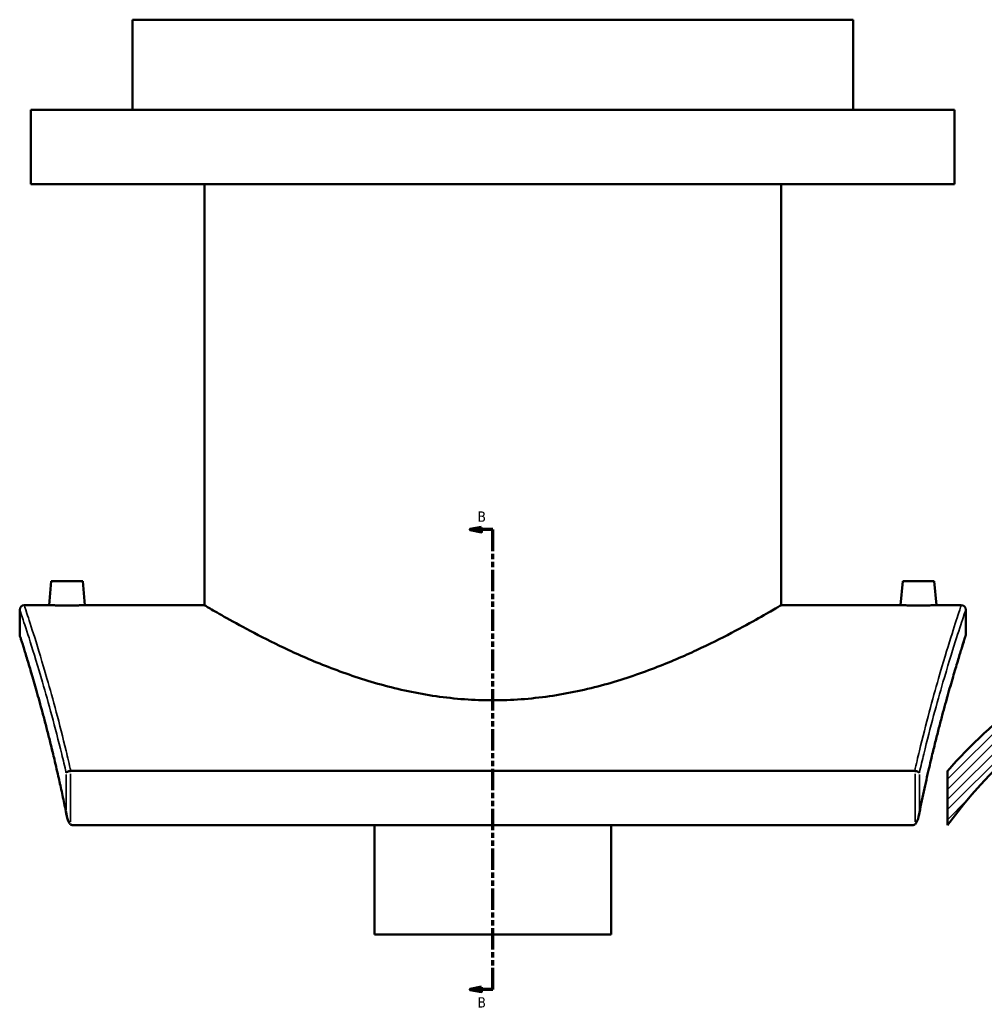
# Model space of a CAD drawing. Header units: millimetres. Extents: x -579 to 1116, y -250 to 929.
# Tile 1 of 10: x -579 to -151, y 56 to 493. Entities that reach past the tile are written whole.
import ezdxf

# ---------------------------------------------------------------- set-up
doc = ezdxf.new("R2010")
doc.units = ezdxf.units.MM
doc.linetypes.add('DOUBLE_DASH_CHAIN', pattern=[1.2403, 0.6614, -0.0827, 0.1654, -0.0827, 0.1654, -0.0827])
for name, color, linetype, lineweight in [('Hatch (ANSI)', 7, 'Continuous', 18), ('Section Line (ANSI)', 7, 'DOUBLE_DASH_CHAIN', 70), ('Visible (ANSI)', 7, 'Continuous', 50), ('Visible Narrow (ANSI)', 7, 'Continuous', 35)]:
    doc.layers.add(name, color=color, linetype=linetype, lineweight=lineweight)
doc.styles.add('Label Text (ANSI)', font='tahoma.ttf')

# ---------------------------------------------------------------- blocks, each defined once
blk = doc.blocks.new('2dTransSection0')
at = {"layer": 'Section Line (ANSI)', "linetype": 'Continuous'}
for p, q in [((-374.1, 267.94), (-379.1, 266.94)), ((-374.1, 266.94), (-379.1, 266.94)), ((-379.1, 266.94), (-374.1, 265.94)), ((-374.1, 265.94), (-374.1, 267.94)), ((-369.1, 266.94), (-374.1, 266.94)), ((-369.1, 257.36), (-369.1, 266.94)), ((-369.1, 62.78), (-369.1, 72.37)), ((-374.1, 63.78), (-379.1, 62.78)), ((-374.1, 62.78), (-379.1, 62.78)), ((-379.1, 62.78), (-374.1, 61.78)), ((-374.1, 61.78), (-374.1, 63.78)), ((-369.1, 62.78), (-374.1, 62.78))]:
    blk.add_line(p, q, dxfattribs=at)
at = {"layer": 'Section Line (ANSI)', "linetype": 'DOUBLE_DASH_CHAIN', "ltscale": 14.26161}
blk.add_line((-369.1, 62.78), (-369.1, 266.94), dxfattribs=at)
at = {"layer": 'Section Line (ANSI)', "linetype": 'Continuous', "flags": 128}
for points in [[(-374.1, 267.94), (-379.1, 266.94), (-374.1, 265.94), (-374.1, 267.94)], [(-374.1, 63.78), (-379.1, 62.78), (-374.1, 61.78), (-374.1, 63.78)]]:
    blk.add_lwpolyline(points, dxfattribs=at)
at = {"layer": 'Section Line (ANSI)'}
for points in [[(-374.1, 267.94), (-379.1, 266.94), (-374.1, 265.94), (-374.1, 267.94)], [(-374.1, 63.78), (-379.1, 62.78), (-374.1, 61.78), (-374.1, 63.78)]]:
    blk.add_solid(points, dxfattribs=at)
at = {"layer": 'Section Line (ANSI)', "char_height": 4.57, "attachment_point": 7, "style": 'Label Text (ANSI)'}
for insert in [(-375.85, 270.44), (-375.85, 54.71)]:
    blk.add_mtext('B', dxfattribs=dict(at, insert=insert))

msp = doc.modelspace()

# ---------------------------------------------------------------- hatches: boundary and pattern name
at = {"layer": 'Hatch (ANSI)'}
h = msp.add_hatch(dxfattribs=at)
h.set_pattern_fill('ANSI31', color=256, scale=25.4, style=0)
h.set_pattern_definition([(45, (0, 0), (-2.245064, 2.245064), [])])
edge = h.paths.add_edge_path()
edge.add_line((96.8, 266.94), (96.8, 207.66))
edge.add_ellipse((-5.2, 18.39), major_axis=(-189.26, 102), ratio=1, start_angle=270, end_angle=296.1891)
edge.add_line((2.8, 233.24), (2.8, 266.94))
edge.add_line((2.8, 266.94), (0, 266.94))
edge.add_line((0, 266.94), (0, 218.32))
edge.add_ellipse((-5.2, 18.39), major_axis=(199.93, -5.2), ratio=1, start_angle=21.608, end_angle=90, ccw=False)
edge.add_line((182.59, 87.18), (192.8, 87.18))
edge.add_line((192.8, 87.18), (192.8, 102.18))
edge.add_ellipse((-5.2, 18.39), major_axis=(-83.79, 198), ratio=1, start_angle=270, end_angle=300.525)
edge.add_line((122.8, 191.14), (122.8, 266.94))
edge.add_line((122.8, 266.94), (96.8, 266.94))
edge = h.paths.add_edge_path()
edge.add_line((-107.2, 207.66), (-107.2, 266.94))
edge.add_line((-107.2, 266.94), (-133.2, 266.94))
edge.add_line((-133.2, 266.94), (-133.2, 191.14))
edge.add_ellipse((-5.2, 18.39), major_axis=(-172.75, -128), ratio=1, start_angle=270, end_angle=282.356)
edge.add_line((-167.2, 159.75), (-167.2, 135.68))
edge.add_ellipse((-5.2, 18.39), major_axis=(117.29, 162), ratio=1, start_angle=37.3939, end_angle=90, ccw=False)
edge.add_line((-10.4, 218.32), (-10.4, 266.94))
edge.add_line((-10.4, 266.94), (-13.2, 266.94))
edge.add_line((-13.2, 266.94), (-13.2, 233.24))
edge.add_ellipse((-5.2, 18.39), major_axis=(-8, 214.85), ratio=1, start_angle=0, end_angle=26.1891)

# ---------------------------------------------------------------- linework, layer by layer
at = {"layer": 'Visible (ANSI)'}
for p, q in [((-209.1, 493.39), (-529.1, 493.39)), ((-529.1, 453.39), (-529.1, 493.39)), ((-209.1, 453.39), (-209.1, 493.39)), ((-164.1, 453.39), (-574.1, 453.39)), ((-574.1, 420.39), (-574.1, 453.39)), ((-164.1, 420.39), (-164.1, 453.39)), ((-164.1, 420.39), (-574.1, 420.39)), ((-497.1, 233.39), (-497.1, 420.39)), ((-241.1, 233.39), (-241.1, 420.39)), ((-565.1, 243.99), (-566.03, 233.39)), ((-551.1, 243.99), (-565.1, 243.99)), ((-551.1, 243.99), (-550.18, 233.39)), ((-187.1, 243.99), (-188.03, 233.39)), ((-187.1, 243.99), (-173.1, 243.99)), ((-173.1, 243.99), (-172.18, 233.39)), ((-577.1, 233.39), (-566.03, 233.39)), ((-550.18, 233.39), (-497.1, 233.39)), ((-241.1, 233.39), (-188.03, 233.39)), ((-172.18, 233.39), (-161.1, 233.39)), ((-579.1, 220.39), (-579.1, 231.39)), ((-159.1, 231.39), (-159.1, 220.39)), ((-181.78, 159.75), (-556.43, 159.75)), ((-167.2, 159.75), (-167.2, 135.68)), ((-555.6, 135.68), (-182.6, 135.68)), ((-421.6, 87.18), (-421.6, 135.68)), ((-316.6, 135.68), (-316.6, 87.18)), ((-421.6, 87.18), (-316.6, 87.18))]:
    msp.add_line(p, q, dxfattribs=at)
for centre, radius, start, end in [((-577.1, 231.39), 2, 90, 180), ((-161.1, 231.39), 2, 0, 90), ((-577.1, 220.39), 2, 180, 197.6893), ((-161.1, 220.39), 2, 342.3107, 0), ((-5.2, 18.39), 200, 91.4899, 144.0959), ((-5.2, 18.39), 215, 126.5375, 138.8935)]:
    msp.add_arc(centre, radius, start, end, dxfattribs=at)
for points, knots in [([(-550.18, 233.39), (-550.18, 233.39), (-550.38, 233.38), (-551.18, 233.36), (-551.79, 233.34), (-553.2, 233.3), (-554.09, 233.28), (-556.04, 233.25), (-557.11, 233.25), (-558.1, 233.25), (-559.1, 233.25), (-560.16, 233.25), (-562.12, 233.28), (-563.01, 233.3), (-564.42, 233.34), (-565.02, 233.36), (-565.83, 233.38), (-566.03, 233.39), (-566.03, 233.39)], [3.586617, 3.586617, 3.586617, 3.586617, 3.885446, 3.885446, 4.184276, 4.184276, 4.483216, 4.483216, 4.782156, 4.782156, 4.782156, 5.081096, 5.081096, 5.380036, 5.380036, 5.678865, 5.678865, 5.977695, 5.977695, 5.977695, 5.977695]), ([(-241.1, 233.39), (-241.1, 233.39), (-241.92, 232.91), (-245.26, 230.94), (-247.79, 229.46), (-254.4, 225.74), (-258.47, 223.49), (-267.8, 218.61), (-273.04, 215.99), (-284.18, 210.82), (-290.48, 208.08), (-304.24, 202.81), (-311.69, 200.27), (-327.36, 195.95), (-335.58, 194.17), (-348.12, 192.36), (-352.33, 191.9), (-360.75, 191.29), (-364.95, 191.14), (-373.26, 191.14), (-377.46, 191.29), (-385.87, 191.9), (-390.09, 192.36), (-402.62, 194.17), (-410.85, 195.95), (-426.52, 200.27), (-433.97, 202.81), (-447.73, 208.08), (-454.03, 210.82), (-465.16, 215.99), (-470.41, 218.61), (-479.73, 223.49), (-483.81, 225.74), (-490.41, 229.46), (-492.95, 230.94), (-496.29, 232.91), (-497.1, 233.39), (-497.1, 233.39)], [19.885008, 19.885008, 19.885008, 19.885008, 22.362891, 22.362891, 24.840775, 24.840775, 27.318658, 27.318658, 29.796542, 29.796542, 32.28991, 32.28991, 34.783279, 34.783279, 37.276647, 37.276647, 38.523332, 38.523332, 39.770016, 39.770016, 41.0167, 41.0167, 42.263384, 42.263384, 44.756753, 44.756753, 47.250121, 47.250121, 49.74349, 49.74349, 52.221373, 52.221373, 54.699257, 54.699257, 57.17714, 57.17714, 59.655024, 59.655024, 59.655024, 59.655024]), ([(-172.18, 233.39), (-172.18, 233.39), (-172.38, 233.38), (-173.18, 233.36), (-173.79, 233.34), (-175.2, 233.3), (-176.09, 233.28), (-178.04, 233.25), (-179.11, 233.25), (-181.1, 233.25), (-182.16, 233.25), (-184.12, 233.28), (-185.01, 233.3), (-186.42, 233.34), (-187.02, 233.36), (-187.83, 233.38), (-188.03, 233.39), (-188.03, 233.39)], [1.195539, 1.195539, 1.195539, 1.195539, 1.494369, 1.494369, 1.793198, 1.793198, 2.092138, 2.092138, 2.391078, 2.391078, 2.690018, 2.690018, 2.988958, 2.988958, 3.287787, 3.287787, 3.586617, 3.586617, 3.586617, 3.586617]), ([(-558.24, 139.88), (-558.73, 142.33), (-559.22, 144.75), (-560.22, 149.49), (-560.72, 151.81), (-561.73, 156.37), (-562.23, 158.6), (-563.24, 162.95), (-563.74, 165.08), (-564.75, 169.24), (-565.24, 171.26), (-566.23, 175.2), (-566.72, 177.12), (-567.69, 180.84), (-568.16, 182.65), (-569.1, 186.14), (-569.55, 187.83), (-570.45, 191.1), (-570.89, 192.67), (-571.74, 195.69), (-572.15, 197.13), (-572.95, 199.9), (-573.34, 201.23), (-574.08, 203.74), (-574.43, 204.93), (-575.1, 207.18), (-575.42, 208.24), (-576.03, 210.23), (-576.31, 211.16), (-576.84, 212.87), (-577.08, 213.65), (-577.53, 215.09), (-577.73, 215.74), (-578.09, 216.89), (-578.25, 217.39), (-578.59, 218.48), (-578.75, 218.97), (-578.96, 219.62), (-579.01, 219.78), (-579.01, 219.78)], [4.510283, 4.510283, 4.510283, 4.510283, 5.449586, 5.449586, 6.388889, 6.388889, 7.328193, 7.328193, 8.267496, 8.267496, 9.206799, 9.206799, 10.146102, 10.146102, 11.085405, 11.085405, 12.024709, 12.024709, 12.964012, 12.964012, 13.903315, 13.903315, 14.842618, 14.842618, 15.781921, 15.781921, 16.721225, 16.721225, 17.660528, 17.660528, 18.599831, 18.599831, 19.539134, 19.539134, 20.478438, 20.478438, 21.887392, 21.887392, 23.296347, 23.296347, 23.296347, 23.296347]), ([(-159.2, 219.78), (-159.2, 219.78), (-159.22, 219.71), (-159.31, 219.42), (-159.38, 219.2), (-159.57, 218.62), (-159.68, 218.26), (-159.96, 217.39), (-160.12, 216.89), (-160.48, 215.74), (-160.68, 215.09), (-161.13, 213.65), (-161.37, 212.87), (-161.9, 211.16), (-162.18, 210.23), (-162.78, 208.24), (-163.1, 207.18), (-163.78, 204.93), (-164.13, 203.74), (-164.87, 201.23), (-165.26, 199.9), (-166.06, 197.13), (-166.47, 195.69), (-167.32, 192.67), (-167.76, 191.1), (-168.65, 187.83), (-169.11, 186.14), (-170.05, 182.65), (-170.52, 180.84), (-171.49, 177.12), (-171.98, 175.2), (-172.96, 171.26), (-173.46, 169.24), (-174.46, 165.08), (-174.97, 162.95), (-176.23, 157.51), (-176.99, 154.13), (-178.49, 147.15), (-179.24, 143.56), (-179.97, 139.88)], [25.092225, 25.092225, 25.092225, 25.092225, 26.031528, 26.031528, 26.970831, 26.970831, 27.910134, 27.910134, 28.849438, 28.849438, 29.788741, 29.788741, 30.728044, 30.728044, 31.667347, 31.667347, 32.606651, 32.606651, 33.545954, 33.545954, 34.485257, 34.485257, 35.42456, 35.42456, 36.363863, 36.363863, 37.303167, 37.303167, 38.24247, 38.24247, 39.181773, 39.181773, 40.121076, 40.121076, 41.06038, 41.06038, 42.469334, 42.469334, 43.878289, 43.878289, 43.878289, 43.878289]), ([(-556.56, 159.74), (-556.81, 159.72), (-557.05, 159.68), (-557.52, 159.56), (-557.74, 159.49), (-558.06, 159.35), (-558.18, 159.28), (-558.37, 159.14), (-558.45, 159.07), (-558.49, 159), (-558.5, 159), (-558.5, 158.99)], [-0.2745333, -0.2745333, -0.2745333, -0.2745333, -0.199716, -0.199716, -0.1201343, -0.1201343, -0.0603658, -0.0603658, 0, 0, 0.0006791, 0.0006791, 0.0006791, 0.0006791]), ([(-179.71, 158.99), (-179.71, 159), (-179.71, 159), (-179.76, 159.07), (-179.83, 159.14), (-180.03, 159.28), (-180.15, 159.35), (-180.47, 159.49), (-180.69, 159.56), (-181.16, 159.68), (-181.4, 159.72), (-181.65, 159.74)], [-0.2746152, -0.2746152, -0.2746152, -0.2746152, -0.2739377, -0.2739377, -0.2137028, -0.2137028, -0.154064, -0.154064, -0.0746549, -0.0746549, 0, 0, 0, 0]), ([(-558.5, 141.7), (-558.5, 141.69), (-558.49, 141.68), (-558.36, 140.17), (-558.03, 138.71), (-557.39, 137.14), (-557.17, 136.75), (-556.84, 136.3), (-556.71, 136.15), (-556.56, 136.04)], [-0.4248392, -0.4248392, -0.4248392, -0.4248392, -0.4238149, -0.4238149, -0.1674399, -0.1674399, -0.0557543, -0.0557543, 0, 0, 0, 0]), ([(-181.65, 136.04), (-181.5, 136.15), (-181.37, 136.3), (-181.03, 136.75), (-180.82, 137.14), (-180.18, 138.71), (-179.85, 140.17), (-179.71, 141.68), (-179.71, 141.69), (-179.71, 141.7)], [-0.7922437, -0.7922437, -0.7922437, -0.7922437, -0.6880213, -0.6880213, -0.4792458, -0.4792458, 0, 0, 0.0019147, 0.0019147, 0.0019147, 0.0019147]), ([(-555.6, 135.68), (-555.77, 135.68), (-555.93, 135.71), (-556.25, 135.83), (-556.41, 135.93), (-556.56, 136.04)], [0, 0, 0, 0, 0.0489007, 0.0489007, 0.1041361, 0.1041361, 0.1041361, 0.1041361]), ([(-181.65, 136.04), (-181.74, 135.97), (-181.85, 135.9), (-182.06, 135.79), (-182.17, 135.75), (-182.39, 135.69), (-182.49, 135.68), (-182.6, 135.68)], [0.4330704, 0.4330704, 0.4330704, 0.4330704, 0.4766817, 0.4766817, 0.519174, 0.519174, 0.5589525, 0.5589525, 0.5589525, 0.5589525])]:
    msp.add_open_spline(points, degree=3, knots=knots, dxfattribs=at)
for points in [[(-556.56, 159.74), (-556.52, 159.74), (-556.48, 159.75), (-556.43, 159.75)], [(-181.78, 159.75), (-181.73, 159.75), (-181.69, 159.74), (-181.65, 159.74)]]:
    msp.add_open_spline(points, degree=3, dxfattribs=at)
at = {"layer": 'Visible Narrow (ANSI)'}
for p, q in [((-558.5, 158.13), (-558.5, 142.56)), ((-556.56, 137.23), (-556.56, 158.56)), ((-181.65, 158.56), (-181.65, 137.23)), ((-179.71, 142.56), (-179.71, 158.13))]:
    msp.add_line(p, q, dxfattribs=at)
for points, knots in [([(-556.43, 159.75), (-557.12, 162.8), (-557.82, 165.77), (-561.45, 180.92), (-564.38, 191.74), (-569.05, 207.99), (-570.91, 214.08), (-573.93, 223.71), (-575.1, 227.32), (-576.69, 232.17), (-577.1, 233.39), (-577.1, 233.39)], [-43.606303, -43.606303, -43.606303, -43.606303, -42.385692, -42.385692, -37.217697, -37.217697, -33.150235, -33.150235, -29.218872, -29.218872, -25.287557, -25.287557, -25.287557, -25.287557]), ([(-161.1, 233.39), (-161.1, 233.39), (-161.52, 232.17), (-163.1, 227.32), (-164.28, 223.71), (-167.3, 214.08), (-169.15, 207.99), (-173.82, 191.74), (-176.76, 180.92), (-180.39, 165.77), (-181.08, 162.8), (-181.78, 159.75)], [-23.815959, -23.815959, -23.815959, -23.815959, -19.884671, -19.884671, -15.953387, -15.953387, -11.886151, -11.886151, -6.718093, -6.718093, -5.497214, -5.497214, -5.497214, -5.497214]), ([(-579.1, 231.39), (-579.1, 231.39), (-578.69, 230.18), (-577.1, 225.38), (-575.92, 221.8), (-572.89, 212.26), (-571.03, 206.23), (-566.34, 190.13), (-563.4, 179.41), (-559.8, 164.58), (-559.15, 161.82), (-558.5, 158.99)], [25.287557, 25.287557, 25.287557, 25.287557, 29.218872, 29.218872, 33.150235, 33.150235, 37.217697, 37.217697, 42.385692, 42.385692, 43.530362, 43.530362, 43.530362, 43.530362]), ([(-179.71, 158.99), (-179.06, 161.82), (-178.41, 164.58), (-174.81, 179.41), (-171.86, 190.13), (-167.18, 206.23), (-165.32, 212.26), (-162.29, 221.8), (-161.11, 225.38), (-159.52, 230.18), (-159.1, 231.39), (-159.1, 231.39)], [5.573154, 5.573154, 5.573154, 5.573154, 6.718093, 6.718093, 11.886151, 11.886151, 15.953387, 15.953387, 19.884671, 19.884671, 23.815959, 23.815959, 23.815959, 23.815959]), ([(-558.5, 141.7), (-559.67, 147.5), (-560.87, 153.06), (-564.78, 170.24), (-567.5, 180.74), (-571.78, 196.3), (-573.47, 202.07), (-576.21, 211.2), (-577.28, 214.63), (-578.73, 219.23), (-579.1, 220.39), (-579.1, 220.39)], [4.692547, 4.692547, 4.692547, 4.692547, 6.918898, 6.918898, 11.935451, 11.935451, 15.80148, 15.80148, 19.54897, 19.54897, 23.296347, 23.296347, 23.296347, 23.296347]), ([(-159.1, 220.39), (-159.1, 220.39), (-159.48, 219.23), (-160.93, 214.63), (-162, 211.2), (-164.74, 202.07), (-166.43, 196.3), (-170.71, 180.74), (-173.43, 170.24), (-177.34, 153.06), (-178.54, 147.5), (-179.71, 141.7)], [25.092225, 25.092225, 25.092225, 25.092225, 28.839651, 28.839651, 32.587071, 32.587071, 36.45291, 36.45291, 41.469526, 41.469526, 43.696025, 43.696025, 43.696025, 43.696025])]:
    msp.add_open_spline(points, degree=3, knots=knots, dxfattribs=at)

# ---------------------------------------------------------------- block references
at = {"layer": 'Section Line (ANSI)'}
msp.add_blockref('2dTransSection0', (0, 0), dxfattribs=at)

doc.saveas('drawing.dxf')
